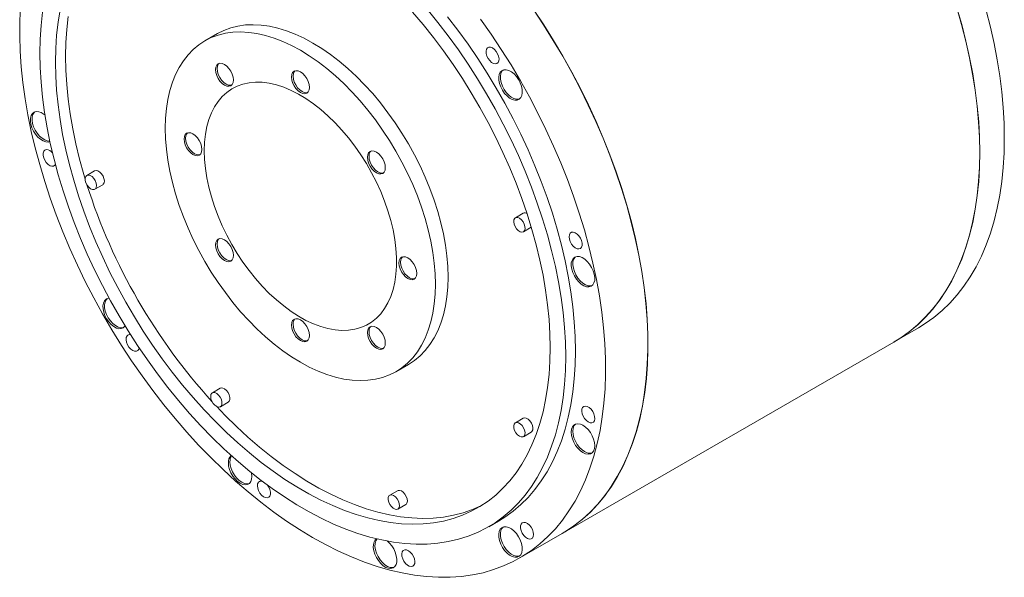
# Model space of a CAD drawing. Header units: millimetres. Extents: x 150 to 1959, y 73 to 1400.
# Tile 3 of 4: x 1358 to 1786, y 971 to 1214. Entities that reach past the tile are written whole.
import ezdxf

# ---------------------------------------------------------------- set-up
doc = ezdxf.new("R2010")
doc.units = ezdxf.units.MM
doc.header["$LTSCALE"] = 5

msp = doc.modelspace()

# ---------------------------------------------------------------- linework, layer by layer
at = {"color": 7, "linetype": 'Continuous', "lineweight": 15}
for p, q in [((1444.4, 1207.51), (1438.95, 1204.36)), ((1391.05, 1147.87), (1387.66, 1145.91)), ((1391.16, 1139.85), (1394.55, 1141.81)), ((1577.24, 1129.44), (1573.84, 1127.48)), ((1577.34, 1121.42), (1580.74, 1123.38)), ((1606.5, 1097.88), (1607.19, 1098.03)), ((1738.38, 1073.54), (1748.99, 1079.66)), ((1594.2, 990.31), (1738.31, 1073.5)), ((1521.95, 1060.6), (1527.39, 1063.74)), ((1445.59, 1053.42), (1442.19, 1051.46)), ((1445.69, 1045.4), (1449.09, 1047.35)), ((1577.24, 1040.39), (1573.84, 1038.43)), ((1577.34, 1032.37), (1580.74, 1034.33)), ((1522.71, 1008.9), (1519.31, 1006.94)), ((1522.81, 1000.87), (1526.21, 1002.83)), ((1562.26, 993.23), (1566.5, 995.68)), ((1575.75, 979.65), (1594.13, 990.27))]:
    msp.add_line(p, q, dxfattribs=at)
at = {"color": 7, "linetype": 'Continuous', "lineweight": 15, "flags": 128}
for points in [[(1558.76, 1213.8), (1563.31, 1207.31), (1567.72, 1200.68), (1571.96, 1193.92), (1576.03, 1187.04), (1579.92, 1180.06), (1583.63, 1173), (1587.14, 1165.86), (1590.46, 1158.66), (1593.57, 1151.42), (1596.46, 1144.15), (1599.14, 1136.85), (1601.6, 1129.56), (1603.82, 1122.28), (1605.82, 1115.02), (1607.57, 1107.8), (1609.09, 1100.64), (1610.36, 1093.55), (1611.39, 1086.54), (1612.17, 1079.63), (1612.7, 1072.83), (1612.99, 1066.15), (1613.02, 1059.6), (1612.8, 1053.21), (1612.32, 1046.98), (1611.6, 1040.92), (1610.64, 1035.05), (1609.42, 1029.38), (1607.96, 1023.92), (1606.26, 1018.68), (1604.33, 1013.67), (1602.16, 1008.9), (1599.76, 1004.37), (1597.13, 1000.11), (1594.29, 996.11), (1591.23, 992.39), (1587.96, 988.95), (1584.5, 985.8), (1580.84, 982.95), (1576.99, 980.39), (1572.96, 978.14), (1568.76, 976.2), (1564.39, 974.58), (1559.87, 973.27), (1555.21, 972.28), (1550.4, 971.62), (1545.47, 971.27), (1540.43, 971.25), (1535.27, 971.56), (1530.02, 972.19), (1524.68, 973.14), (1519.26, 974.41), (1513.78, 976), (1508.24, 977.9), (1502.66, 980.11), (1497.04, 982.63), (1491.4, 985.45), (1485.75, 988.57), (1480.11, 991.97), (1474.47, 995.66), (1468.85, 999.63), (1463.27, 1003.86), (1457.73, 1008.35), (1452.25, 1013.09), (1446.83, 1018.08), (1441.49, 1023.29), (1436.24, 1028.73), (1431.08, 1034.38), (1426.03, 1040.23), (1421.1, 1046.26), (1416.3, 1052.47), (1411.64, 1058.84), (1407.12, 1065.37), (1402.75, 1072.03), (1398.55, 1078.82), (1394.52, 1085.72), (1390.67, 1092.72), (1387.01, 1099.81), (1383.54, 1106.96), (1380.28, 1114.17), (1377.22, 1121.42), (1374.38, 1128.7), (1371.75, 1136), (1369.35, 1143.29), (1367.18, 1150.57), (1365.25, 1157.82), (1363.55, 1165.02), (1362.09, 1172.17), (1360.87, 1179.24), (1359.91, 1186.23), (1359.18, 1193.11), (1358.71, 1199.89), (1358.49, 1206.54), (1358.52, 1213.04), (1358.8, 1219.4)], [(1535.49, 1218.14), (1540.15, 1212.4), (1544.68, 1206.49), (1549.07, 1200.42), (1553.31, 1194.19), (1557.39, 1187.84), (1561.31, 1181.36), (1565.05, 1174.78), (1568.61, 1168.1), (1571.98, 1161.35), (1575.14, 1154.54), (1578.1, 1147.68), (1580.85, 1140.79), (1583.38, 1133.88), (1585.69, 1126.97), (1587.77, 1120.07), (1589.61, 1113.2), (1591.22, 1106.37), (1592.59, 1099.61), (1593.71, 1092.91), (1594.58, 1086.31), (1595.21, 1079.81), (1595.58, 1073.42), (1595.71, 1067.17), (1595.58, 1061.06), (1595.21, 1055.11), (1594.58, 1049.33), (1593.71, 1043.74), (1592.59, 1038.34), (1591.22, 1033.15), (1589.61, 1028.18), (1587.77, 1023.44), (1585.69, 1018.94), (1583.38, 1014.69), (1580.85, 1010.7), (1578.1, 1006.99), (1575.14, 1003.55), (1571.98, 1000.39), (1568.61, 997.52), (1565.05, 994.96), (1561.31, 992.69), (1557.39, 990.74), (1553.31, 989.1), (1549.07, 987.77), (1544.68, 986.77), (1540.15, 986.08), (1535.49, 985.72), (1530.72, 985.69), (1525.83, 985.97), (1520.85, 986.58), (1515.78, 987.52), (1510.64, 988.77), (1505.43, 990.34), (1500.17, 992.22), (1494.87, 994.42), (1489.54, 996.92), (1484.19, 999.71), (1478.83, 1002.8), (1473.49, 1006.18), (1468.16, 1009.84), (1462.85, 1013.77), (1457.59, 1017.96), (1452.39, 1022.4), (1447.24, 1027.08), (1442.17, 1032), (1437.19, 1037.14), (1432.31, 1042.5), (1427.53, 1048.05), (1422.87, 1053.79), (1418.35, 1059.7), (1413.96, 1065.77), (1409.71, 1071.99), (1405.63, 1078.35), (1401.71, 1084.83), (1397.97, 1091.41), (1394.41, 1098.08), (1391.05, 1104.84), (1387.88, 1111.65), (1384.92, 1118.51), (1382.17, 1125.4), (1379.64, 1132.31), (1377.33, 1139.22), (1375.25, 1146.12), (1373.41, 1152.99), (1371.8, 1159.81), (1370.44, 1166.58), (1369.32, 1173.27), (1368.44, 1179.88), (1367.82, 1186.38), (1367.44, 1192.77), (1367.31, 1199.02)], [(1367.31, 1199.02), (1367.44, 1205.13), (1367.82, 1211.08), (1368.44, 1216.86)], [(1376.03, 1217.83), (1375.16, 1212.42), (1374.53, 1206.83), (1374.16, 1201.07), (1374.03, 1195.14), (1374.16, 1189.07), (1374.53, 1182.87), (1375.16, 1176.56), (1376.03, 1170.14), (1377.15, 1163.64), (1378.52, 1157.06), (1380.12, 1150.43), (1381.97, 1143.76), (1384.04, 1137.06), (1386.34, 1130.36), (1388.87, 1123.66), (1391.61, 1116.98), (1394.56, 1110.34), (1397.71, 1103.75), (1401.06, 1097.23), (1404.6, 1090.8), (1408.32, 1084.46), (1412.2, 1078.24), (1416.25, 1072.15), (1420.46, 1066.2), (1424.8, 1060.4), (1429.28, 1054.78), (1433.88, 1049.33), (1438.59, 1044.09), (1443.4, 1039.05), (1448.3, 1034.23), (1453.28, 1029.64), (1458.32, 1025.29), (1463.42, 1021.2), (1468.56, 1017.36), (1473.73, 1013.8), (1478.91, 1010.52), (1484.11, 1007.52), (1489.3, 1004.81), (1494.47, 1002.41), (1499.61, 1000.31), (1504.7, 998.52), (1509.75, 997.04), (1514.73, 995.88), (1519.62, 995.04), (1524.44, 994.53), (1529.15, 994.34), (1533.75, 994.47), (1538.22, 994.92), (1542.57, 995.7), (1546.77, 996.8), (1550.82, 998.22), (1554.71, 999.95), (1558.42, 1002), (1561.96, 1004.35), (1565.31, 1007), (1568.47, 1009.94), (1571.42, 1013.18), (1574.16, 1016.69), (1576.68, 1020.48), (1578.98, 1024.52), (1581.06, 1028.83), (1582.9, 1033.37), (1584.5, 1038.15), (1585.87, 1043.15), (1586.99, 1048.36), (1587.86, 1053.77), (1588.49, 1059.36), (1588.87, 1065.12), (1588.99, 1071.05)], [(1379.54, 1214.95), (1378.92, 1209.36), (1378.54, 1203.6), (1378.42, 1197.67), (1378.54, 1191.6), (1378.92, 1185.4), (1379.54, 1179.09), (1380.42, 1172.67), (1381.54, 1166.17), (1382.9, 1159.59), (1384.51, 1152.96), (1386.35, 1146.29), (1386.93, 1144.33)], [(1588.99, 1071.05), (1588.87, 1077.12), (1588.49, 1083.32), (1587.86, 1089.63), (1586.99, 1096.05), (1585.87, 1102.55), (1584.5, 1109.13), (1582.9, 1115.76), (1581.06, 1122.43), (1578.98, 1129.13), (1576.68, 1135.83), (1574.16, 1142.53), (1571.42, 1149.21), (1568.47, 1155.85), (1565.31, 1162.44), (1561.96, 1168.95), (1558.42, 1175.39), (1554.71, 1181.72), (1550.82, 1187.95), (1546.77, 1194.04), (1542.57, 1199.99), (1538.22, 1205.79), (1533.75, 1211.41), (1529.15, 1216.86)], [(1581.7, 1217.92), (1586.1, 1211.29), (1590.34, 1204.53), (1594.41, 1197.65), (1598.31, 1190.68), (1602.01, 1183.61), (1605.53, 1176.48), (1608.84, 1169.28), (1611.95, 1162.03), (1614.85, 1154.76), (1617.53, 1147.47), (1619.98, 1140.17), (1622.21, 1132.89), (1624.2, 1125.63), (1625.96, 1118.42), (1627.48, 1111.26), (1628.75, 1104.16), (1629.78, 1097.15), (1630.56, 1090.24), (1631.09, 1083.44), (1631.37, 1076.76), (1631.4, 1070.22), (1631.18, 1063.82), (1630.71, 1057.59), (1629.99, 1051.54), (1629.02, 1045.67), (1627.81, 1040), (1626.35, 1034.53), (1624.65, 1029.29), (1622.71, 1024.28), (1620.54, 1019.51), (1618.14, 1014.99), (1615.52, 1010.72), (1612.67, 1006.73), (1609.62, 1003), (1606.35, 999.56), (1602.88, 996.41), (1599.22, 993.56), (1595.37, 991), (1594.13, 990.27)], [(1594.2, 990.31), (1595.44, 991.04), (1599.29, 993.6), (1602.95, 996.45), (1606.42, 999.61), (1609.69, 1003.05), (1612.74, 1006.77), (1615.59, 1010.76), (1618.21, 1015.03), (1620.61, 1019.55), (1622.78, 1024.32), (1624.72, 1029.33), (1626.42, 1034.58), (1627.88, 1040.04), (1629.09, 1045.71), (1630.06, 1051.58), (1630.78, 1057.63), (1631.25, 1063.86), (1631.47, 1070.26), (1631.44, 1076.8), (1631.16, 1083.48), (1630.63, 1090.28), (1629.85, 1097.2), (1628.82, 1104.21), (1627.55, 1111.3), (1626.03, 1118.46), (1624.27, 1125.68), (1622.28, 1132.93), (1620.05, 1140.21), (1617.6, 1147.51), (1614.92, 1154.8), (1612.02, 1162.07), (1608.92, 1169.32), (1605.6, 1176.52), (1602.09, 1183.65), (1598.38, 1190.72), (1594.48, 1197.7), (1590.41, 1204.57), (1586.17, 1211.33), (1581.77, 1217.96)], [(1765.64, 1218.66), (1767.71, 1211.42), (1769.54, 1204.21), (1771.14, 1197.05), (1772.5, 1189.96), (1773.61, 1182.94), (1774.48, 1176.01), (1775.1, 1169.19), (1775.47, 1162.49), (1775.6, 1155.91), (1775.47, 1149.48), (1775.1, 1143.21), (1774.48, 1137.11), (1773.61, 1131.18), (1772.5, 1125.45), (1771.14, 1119.92), (1769.54, 1114.61), (1767.71, 1109.52), (1765.64, 1104.67), (1763.34, 1100.06), (1760.82, 1095.7), (1758.07, 1091.6), (1755.11, 1087.78), (1751.95, 1084.23), (1748.58, 1080.97), (1745.01, 1077.99), (1741.26, 1075.32), (1738.31, 1073.5)], [(1778.38, 1217.58), (1780.22, 1210.37), (1781.82, 1203.22), (1783.17, 1196.12), (1784.29, 1189.1), (1785.16, 1182.18), (1785.78, 1175.35), (1786.15, 1168.65), (1786.27, 1162.08), (1786.15, 1155.65), (1785.78, 1149.37), (1785.16, 1143.27), (1784.29, 1137.35), (1783.17, 1131.62), (1781.82, 1126.09), (1780.22, 1120.77), (1778.38, 1115.68), (1776.32, 1110.83), (1774.02, 1106.22), (1771.49, 1101.86), (1768.75, 1097.77), (1765.79, 1093.94), (1762.62, 1090.39), (1759.25, 1087.13), (1755.69, 1084.16), (1751.93, 1081.48), (1748.99, 1079.66)], [(1775.67, 1155.95), (1775.54, 1162.53), (1775.17, 1169.23), (1774.55, 1176.05), (1773.68, 1182.98), (1772.57, 1190), (1771.21, 1197.09), (1769.61, 1204.25), (1767.78, 1211.46), (1765.71, 1218.7)], [(1544.59, 1101.74), (1544.46, 1106.25), (1544.08, 1110.88), (1543.46, 1115.62), (1542.59, 1120.44), (1541.47, 1125.33), (1540.12, 1130.26), (1538.53, 1135.21), (1536.72, 1140.17), (1534.69, 1145.11), (1532.46, 1150), (1530.02, 1154.84), (1527.4, 1159.59), (1524.59, 1164.24), (1521.62, 1168.77), (1518.5, 1173.15), (1515.24, 1177.38), (1511.85, 1181.42), (1508.36, 1185.27), (1504.76, 1188.91), (1501.09, 1192.32), (1497.35, 1195.49), (1493.56, 1198.4), (1489.73, 1201.04), (1485.9, 1203.4), (1482.06, 1205.47), (1478.24, 1207.24), (1474.45, 1208.71), (1470.71, 1209.86), (1467.03, 1210.69), (1463.44, 1211.21), (1459.94, 1211.39), (1456.55, 1211.26), (1453.29, 1210.8), (1450.17, 1210.02), (1447.2, 1208.92), (1444.4, 1207.51)], [(1544.39, 1214.85), (1548.92, 1208.94), (1553.31, 1202.87), (1557.55, 1196.64), (1561.64, 1190.29), (1565.55, 1183.81), (1569.29, 1177.23), (1572.85, 1170.55), (1576.22, 1163.8), (1579.39, 1156.99), (1582.35, 1150.13), (1585.1, 1143.24), (1587.63, 1136.33), (1589.93, 1129.42), (1592.01, 1122.52), (1593.86, 1115.65), (1595.46, 1108.82), (1596.83, 1102.06), (1597.95, 1095.36), (1598.82, 1088.76), (1599.45, 1082.26), (1599.83, 1075.87), (1599.95, 1069.62), (1599.83, 1063.51), (1599.45, 1057.56), (1598.82, 1051.78), (1597.95, 1046.19), (1596.83, 1040.79), (1595.46, 1035.6), (1593.86, 1030.63), (1592.01, 1025.89), (1589.93, 1021.39), (1587.63, 1017.14), (1585.1, 1013.15), (1582.35, 1009.44), (1579.39, 1005.99), (1576.22, 1002.84), (1572.85, 999.97), (1569.29, 997.41), (1566.5, 995.68)], [(1421.76, 1166.36), (1421.89, 1170.72), (1422.26, 1174.92), (1422.89, 1178.93), (1423.76, 1182.75), (1424.88, 1186.35), (1426.23, 1189.72), (1427.81, 1192.84), (1429.62, 1195.71), (1431.65, 1198.31), (1433.89, 1200.62), (1436.33, 1202.64), (1438.95, 1204.36), (1441.75, 1205.78), (1444.72, 1206.88), (1447.84, 1207.66), (1451.11, 1208.12), (1454.49, 1208.25), (1457.99, 1208.06), (1461.59, 1207.55), (1465.26, 1206.71), (1469, 1205.56), (1472.79, 1204.1), (1476.61, 1202.33), (1480.45, 1200.26), (1484.29, 1197.89), (1488.11, 1195.25), (1491.9, 1192.34), (1495.64, 1189.18), (1499.32, 1185.77), (1502.91, 1182.13), (1506.41, 1178.28), (1509.8, 1174.23), (1513.06, 1170.01), (1516.18, 1165.62), (1519.15, 1161.1), (1521.95, 1156.45), (1524.58, 1151.69), (1527.01, 1146.86), (1529.25, 1141.96), (1531.28, 1137.03), (1533.09, 1132.07), (1534.67, 1127.12), (1536.03, 1122.18), (1537.14, 1117.3), (1538.01, 1112.47), (1538.64, 1107.74), (1539.02, 1103.11), (1539.14, 1098.6), (1539.02, 1094.24), (1538.64, 1090.04), (1538.01, 1086.03), (1537.14, 1082.21), (1536.03, 1078.61), (1534.67, 1075.24), (1533.09, 1072.12), (1531.28, 1069.25), (1529.25, 1066.66), (1527.01, 1064.35), (1524.58, 1062.32), (1521.95, 1060.6), (1519.15, 1059.19), (1516.18, 1058.09), (1513.06, 1057.31), (1509.8, 1056.85), (1506.41, 1056.71), (1502.91, 1056.9), (1499.32, 1057.42), (1495.64, 1058.25), (1491.9, 1059.4), (1488.11, 1060.87), (1484.29, 1062.64), (1480.45, 1064.71), (1476.61, 1067.07), (1472.79, 1069.71), (1469, 1072.62), (1465.26, 1075.79), (1461.59, 1079.2), (1457.99, 1082.83), (1454.49, 1086.68), (1451.11, 1090.73), (1447.84, 1094.95), (1444.72, 1099.34), (1441.75, 1103.87), (1438.95, 1108.52), (1436.33, 1113.27), (1433.89, 1118.1), (1431.65, 1123), (1429.62, 1127.94), (1427.81, 1132.89), (1426.23, 1137.85), (1424.88, 1142.78), (1423.76, 1147.67), (1422.89, 1152.49), (1422.26, 1157.23), (1421.89, 1161.86), (1421.76, 1166.36)], [(1566.38, 1194.95), (1566.69, 1195.68), (1566.75, 1196.62), (1566.56, 1197.67), (1566.14, 1198.76), (1565.53, 1199.78), (1564.77, 1200.64), (1563.93, 1201.27), (1563.1, 1201.6), (1562.34, 1201.62), (1561.72, 1201.31), (1561.3, 1200.71), (1561.11, 1199.87), (1561.17, 1198.87), (1561.48, 1197.78), (1562.01, 1196.72), (1562.7, 1195.77), (1563.51, 1195.01), (1564.35, 1194.53), (1565.16, 1194.35), (1565.86, 1194.5), (1566.38, 1194.95)], [(1450.2, 1191.23), (1449.4, 1192.41), (1448.46, 1193.4), (1447.45, 1194.13), (1446.44, 1194.56), (1445.51, 1194.65), (1444.7, 1194.4), (1444.08, 1193.83), (1443.69, 1192.97), (1443.56, 1191.88), (1443.69, 1190.65), (1444.08, 1189.34), (1444.7, 1188.05), (1445.51, 1186.87), (1446.44, 1185.88), (1447.45, 1185.15), (1448.46, 1184.72), (1449.4, 1184.63), (1450.2, 1184.88), (1450.82, 1185.45), (1451.21, 1186.31), (1451.34, 1187.39), (1451.21, 1188.63), (1450.82, 1189.94), (1450.2, 1191.23)], [(1445.08, 1194.57), (1444.79, 1194.24), (1444.4, 1193.38), (1444.27, 1192.29), (1444.4, 1191.05), (1444.79, 1189.75), (1445.41, 1188.46), (1446.21, 1187.28), (1447.15, 1186.29), (1448.16, 1185.56), (1449.16, 1185.13), (1450.1, 1185.04), (1450.53, 1185.12)], [(1484.34, 1184.13), (1484.21, 1185.37), (1483.82, 1186.68), (1483.2, 1187.96), (1482.4, 1189.14), (1481.46, 1190.13), (1480.45, 1190.86), (1479.44, 1191.29), (1478.51, 1191.39), (1477.7, 1191.14), (1477.08, 1190.56), (1476.69, 1189.7), (1476.56, 1188.62), (1476.69, 1187.38), (1477.08, 1186.07), (1477.7, 1184.79), (1478.51, 1183.61), (1479.44, 1182.62), (1480.45, 1181.88), (1481.46, 1181.45), (1482.4, 1181.36), (1483.2, 1181.61), (1483.82, 1182.18), (1484.21, 1183.04), (1484.34, 1184.13)], [(1478.08, 1191.3), (1477.79, 1190.97), (1477.4, 1190.11), (1477.27, 1189.03), (1477.4, 1187.79), (1477.79, 1186.48), (1478.41, 1185.19), (1479.21, 1184.02), (1480.15, 1183.03), (1481.16, 1182.29), (1482.16, 1181.86), (1483.1, 1181.77), (1483.53, 1181.85)], [(1576.19, 1179.68), (1576.65, 1180.63), (1576.87, 1181.81), (1576.82, 1183.16), (1576.53, 1184.61), (1575.99, 1186.1), (1575.24, 1187.53), (1574.32, 1188.85), (1573.27, 1189.99), (1572.14, 1190.89), (1570.99, 1191.5), (1569.88, 1191.8), (1568.87, 1191.76), (1568, 1191.4), (1567.31, 1190.73), (1566.86, 1189.78), (1566.64, 1188.6), (1566.69, 1187.25), (1566.98, 1185.8), (1567.52, 1184.32), (1568.27, 1182.88), (1569.19, 1181.56), (1570.24, 1180.42), (1571.37, 1179.52), (1572.52, 1178.91), (1573.63, 1178.61), (1574.64, 1178.65), (1575.51, 1179.01), (1576.19, 1179.68)], [(1568.5, 1191.66), (1568.02, 1191.14), (1567.56, 1190.19), (1567.35, 1189.01), (1567.39, 1187.66), (1567.69, 1186.21), (1568.23, 1184.73), (1568.97, 1183.29), (1569.9, 1181.97), (1570.95, 1180.83), (1572.08, 1179.93), (1573.23, 1179.32), (1574.33, 1179.02), (1575.35, 1179.06), (1575.72, 1179.16)], [(1438.66, 1156.61), (1438.79, 1160.27), (1439.16, 1163.77), (1439.79, 1167.09), (1440.66, 1170.19), (1441.77, 1173.07), (1443.11, 1175.7), (1444.67, 1178.07), (1446.45, 1180.17), (1448.44, 1181.98), (1450.62, 1183.5), (1452.97, 1184.7), (1455.5, 1185.6), (1458.17, 1186.17), (1460.98, 1186.42), (1463.9, 1186.35), (1466.92, 1185.95), (1470.03, 1185.23), (1473.19, 1184.2), (1476.41, 1182.85), (1479.64, 1181.2), (1482.88, 1179.26), (1486.11, 1177.03), (1489.3, 1174.54), (1492.44, 1171.79), (1495.5, 1168.81), (1498.48, 1165.61), (1501.35, 1162.21), (1504.09, 1158.63), (1506.69, 1154.9), (1509.13, 1151.03), (1511.4, 1147.05), (1513.48, 1142.98), (1515.37, 1138.84), (1517.04, 1134.67), (1518.5, 1130.49), (1519.72, 1126.32), (1520.71, 1122.18), (1521.46, 1118.11), (1521.96, 1114.12), (1522.21, 1110.25), (1522.21, 1106.5), (1521.96, 1102.92), (1521.46, 1099.51), (1520.71, 1096.3), (1519.72, 1093.31), (1518.5, 1090.55), (1517.04, 1088.05), (1515.37, 1085.81), (1513.48, 1083.85), (1511.4, 1082.19), (1509.13, 1080.83), (1506.69, 1079.77), (1504.09, 1079.04), (1501.35, 1078.63), (1498.48, 1078.54), (1495.5, 1078.77), (1492.44, 1079.33), (1489.3, 1080.21), (1486.11, 1081.4), (1482.88, 1082.9), (1479.64, 1084.7), (1476.41, 1086.79), (1473.19, 1089.15), (1470.03, 1091.77), (1466.92, 1094.63), (1463.9, 1097.73), (1460.98, 1101.03), (1458.17, 1104.52), (1455.5, 1108.18), (1452.97, 1111.99), (1450.62, 1115.91), (1448.44, 1119.94), (1446.45, 1124.05), (1444.67, 1128.2), (1443.11, 1132.38), (1441.77, 1136.56), (1440.66, 1140.72), (1439.79, 1144.83), (1439.16, 1148.86), (1438.79, 1152.79), (1438.66, 1156.61)], [(1365.71, 1173.62), (1364.79, 1173.37), (1364.04, 1172.79), (1363.5, 1171.93), (1363.21, 1170.82), (1363.16, 1169.52), (1363.38, 1168.1), (1363.84, 1166.62), (1364.52, 1165.16), (1365.39, 1163.79), (1366.4, 1162.58), (1367.51, 1161.6), (1368.66, 1160.89), (1369.79, 1160.48), (1370.84, 1160.41), (1371.63, 1160.6)], [(1365.02, 1173.47), (1364.75, 1173.2), (1364.21, 1172.34), (1363.91, 1171.23), (1363.87, 1169.93), (1364.08, 1168.5), (1364.54, 1167.02), (1365.23, 1165.56), (1366.1, 1164.2), (1367.11, 1162.99), (1368.22, 1162.01), (1369.37, 1161.3), (1370.49, 1160.89), (1371.55, 1160.81), (1371.59, 1160.82)], [(1433.78, 1163.91), (1432.78, 1164.34), (1431.84, 1164.44), (1431.03, 1164.19), (1430.41, 1163.61), (1430.03, 1162.75), (1429.89, 1161.67), (1430.03, 1160.43), (1430.41, 1159.12), (1431.03, 1157.84), (1431.84, 1156.66), (1432.78, 1155.67), (1433.78, 1154.93), (1434.79, 1154.5), (1435.73, 1154.41), (1436.53, 1154.66), (1437.15, 1155.23), (1437.54, 1156.09), (1437.67, 1157.18), (1437.54, 1158.42), (1437.15, 1159.72), (1436.53, 1161.01), (1435.73, 1162.19), (1434.79, 1163.18), (1433.78, 1163.91)], [(1431.41, 1164.35), (1431.12, 1164.02), (1430.73, 1163.16), (1430.6, 1162.08), (1430.73, 1160.84), (1431.12, 1159.53), (1431.74, 1158.24), (1432.54, 1157.07), (1433.48, 1156.07), (1434.49, 1155.34), (1435.5, 1154.91), (1436.43, 1154.82), (1436.86, 1154.9)], [(1370.05, 1157.13), (1369.39, 1156.9), (1368.92, 1156.37), (1368.67, 1155.59), (1368.67, 1154.61), (1368.92, 1153.54), (1369.39, 1152.46), (1370.05, 1151.47), (1370.84, 1150.66), (1371.68, 1150.11), (1372.5, 1149.85), (1373.23, 1149.91), (1373.8, 1150.3), (1374.02, 1150.61)], [(1516.2, 1146.78), (1516.82, 1147.35), (1517.21, 1148.21), (1517.34, 1149.29), (1517.21, 1150.53), (1516.82, 1151.84), (1516.2, 1153.13), (1515.4, 1154.31), (1514.46, 1155.3), (1513.45, 1156.03), (1512.44, 1156.46), (1511.51, 1156.55), (1510.7, 1156.3), (1510.08, 1155.73), (1509.69, 1154.87), (1509.56, 1153.78), (1509.69, 1152.55), (1510.08, 1151.24), (1510.7, 1149.95), (1511.51, 1148.77), (1512.44, 1147.78), (1513.45, 1147.05), (1514.46, 1146.62), (1515.4, 1146.53), (1516.2, 1146.78)], [(1511.08, 1156.47), (1510.79, 1156.14), (1510.4, 1155.28), (1510.27, 1154.19), (1510.4, 1152.95), (1510.79, 1151.65), (1511.41, 1150.36), (1512.21, 1149.18), (1513.15, 1148.19), (1514.16, 1147.46), (1515.16, 1147.03), (1516.1, 1146.94), (1516.53, 1147.02)], [(1738.38, 1073.54), (1741.33, 1075.36), (1745.08, 1078.03), (1748.65, 1081.01), (1752.02, 1084.27), (1755.19, 1087.82), (1758.14, 1091.65), (1760.89, 1095.74), (1763.41, 1100.1), (1765.71, 1104.71), (1767.78, 1109.56), (1769.61, 1114.65), (1771.21, 1119.96), (1772.57, 1125.49), (1773.68, 1131.22), (1774.55, 1137.15), (1775.17, 1143.25), (1775.54, 1149.52), (1775.67, 1155.95)], [(1394.55, 1141.81), (1394.82, 1142.02), (1395.18, 1142.65), (1395.28, 1143.53), (1395.11, 1144.55), (1394.69, 1145.6), (1394.07, 1146.56), (1393.31, 1147.34), (1392.5, 1147.85), (1391.72, 1148.03), (1391.05, 1147.87), (1391.05, 1147.87)], [(1387.66, 1145.91), (1387.19, 1145.42), (1386.95, 1144.65), (1386.99, 1143.69), (1387.28, 1142.64), (1387.81, 1141.62), (1388.51, 1140.74), (1389.31, 1140.08), (1390.12, 1139.73), (1390.85, 1139.72), (1391.42, 1140.06), (1391.78, 1140.69), (1391.88, 1141.57), (1391.71, 1142.59), (1391.3, 1143.64), (1390.68, 1144.6), (1389.92, 1145.38), (1389.1, 1145.89), (1388.32, 1146.07), (1387.66, 1145.91)], [(1577.34, 1121.42), (1577.82, 1121.91), (1578.05, 1122.68), (1578.02, 1123.64), (1577.72, 1124.69), (1577.19, 1125.71), (1576.49, 1126.6), (1575.7, 1127.25), (1574.89, 1127.6), (1574.16, 1127.61), (1573.58, 1127.28), (1573.22, 1126.64), (1573.12, 1125.76), (1573.29, 1124.74), (1573.71, 1123.7), (1574.33, 1122.73), (1575.09, 1121.95), (1575.9, 1121.44), (1576.68, 1121.26), (1577.34, 1121.42)], [(1601.46, 1113.96), (1602.12, 1114.18), (1602.59, 1114.71), (1602.84, 1115.5), (1602.84, 1116.47), (1602.59, 1117.55), (1602.12, 1118.63), (1601.46, 1119.61), (1600.67, 1120.42), (1599.83, 1120.98), (1599.01, 1121.24), (1598.28, 1121.17), (1597.71, 1120.79), (1597.34, 1120.12), (1597.21, 1119.23), (1597.34, 1118.2), (1597.71, 1117.11), (1598.28, 1116.07), (1599.01, 1115.16), (1599.83, 1114.47), (1600.67, 1114.05), (1601.46, 1113.96)], [(1444.7, 1118.19), (1444.08, 1117.62), (1443.69, 1116.76), (1443.56, 1115.67), (1443.69, 1114.43), (1444.08, 1113.12), (1444.7, 1111.84), (1445.51, 1110.66), (1446.44, 1109.67), (1447.45, 1108.93), (1448.46, 1108.51), (1449.4, 1108.41), (1450.2, 1108.66), (1450.82, 1109.24), (1451.21, 1110.09), (1451.34, 1111.18), (1451.21, 1112.42), (1450.82, 1113.73), (1450.2, 1115.01), (1449.4, 1116.19), (1448.46, 1117.18), (1447.45, 1117.92), (1446.44, 1118.34), (1445.51, 1118.44), (1444.7, 1118.19)], [(1445.08, 1118.35), (1444.79, 1118.02), (1444.4, 1117.16), (1444.27, 1116.08), (1444.4, 1114.84), (1444.79, 1113.53), (1445.41, 1112.25), (1446.21, 1111.07), (1447.15, 1110.08), (1448.16, 1109.34), (1449.16, 1108.91), (1450.1, 1108.82), (1450.53, 1108.91)], [(1527.12, 1101.05), (1528.13, 1100.62), (1529.06, 1100.53), (1529.87, 1100.78), (1530.49, 1101.35), (1530.88, 1102.21), (1531.01, 1103.3), (1530.88, 1104.53), (1530.49, 1105.84), (1529.87, 1107.13), (1529.06, 1108.31), (1528.13, 1109.3), (1527.12, 1110.03), (1526.11, 1110.46), (1525.18, 1110.55), (1524.37, 1110.3), (1523.75, 1109.73), (1523.36, 1108.87), (1523.23, 1107.79), (1523.36, 1106.55), (1523.75, 1105.24), (1524.37, 1103.95), (1525.18, 1102.77), (1526.11, 1101.78), (1527.12, 1101.05)], [(1524.75, 1110.47), (1524.46, 1110.14), (1524.07, 1109.28), (1523.94, 1108.19), (1524.07, 1106.96), (1524.46, 1105.65), (1525.08, 1104.36), (1525.88, 1103.18), (1526.82, 1102.19), (1527.83, 1101.46)], [(1605.8, 1097.47), (1606.72, 1097.72), (1607.47, 1098.29), (1608, 1099.16), (1608.3, 1100.27), (1608.34, 1101.57), (1608.13, 1102.99), (1607.67, 1104.47), (1606.99, 1105.93), (1606.12, 1107.3), (1605.11, 1108.5), (1604, 1109.49), (1602.85, 1110.2), (1601.72, 1110.6), (1600.67, 1110.68), (1599.75, 1110.43), (1599, 1109.85), (1598.46, 1108.99), (1598.16, 1107.88), (1598.12, 1106.58), (1598.33, 1105.16), (1598.79, 1103.68), (1599.47, 1102.22), (1600.34, 1100.85), (1601.36, 1099.65), (1602.47, 1098.66), (1603.62, 1097.95), (1604.74, 1097.55), (1605.8, 1097.47)], [(1599.98, 1110.53), (1599.7, 1110.26), (1599.17, 1109.4), (1598.87, 1108.29), (1598.83, 1106.99), (1599.04, 1105.57), (1599.5, 1104.09), (1600.18, 1102.63), (1601.05, 1101.26), (1602.07, 1100.05), (1603.18, 1099.07), (1604.32, 1098.36), (1605.45, 1097.95), (1606.5, 1097.88)], [(1527.39, 1063.74), (1527.4, 1063.75), (1530.02, 1065.47), (1532.46, 1067.49), (1534.69, 1069.8), (1536.72, 1072.4), (1538.53, 1075.26), (1540.12, 1078.39), (1541.47, 1081.76), (1542.59, 1085.36), (1543.46, 1089.17), (1544.08, 1093.19), (1544.46, 1097.38), (1544.59, 1101.74)], [(1395.31, 1091.4), (1394.86, 1090.45), (1394.64, 1089.27), (1394.69, 1087.92), (1394.98, 1086.47), (1395.52, 1084.99), (1396.27, 1083.55), (1397.19, 1082.23), (1398.24, 1081.1), (1399.37, 1080.2), (1400.52, 1079.59), (1401.63, 1079.29), (1402.64, 1079.32), (1403.51, 1079.68), (1404.19, 1080.36), (1404.3, 1080.51)], [(1396.5, 1092.33), (1396.02, 1091.81), (1395.56, 1090.86), (1395.35, 1089.68), (1395.39, 1088.33), (1395.69, 1086.88), (1396.23, 1085.4), (1396.97, 1083.96), (1397.9, 1082.64), (1398.95, 1081.5), (1400.08, 1080.61), (1401.23, 1079.99), (1402.33, 1079.7), (1403.35, 1079.73), (1403.72, 1079.84)], [(1476.56, 1080.84), (1476.69, 1079.6), (1477.08, 1078.29), (1477.7, 1077), (1478.51, 1075.82), (1479.44, 1074.83), (1480.45, 1074.1), (1481.46, 1073.67), (1482.4, 1073.58), (1483.2, 1073.83), (1483.82, 1074.4), (1484.21, 1075.26), (1484.34, 1076.35), (1484.21, 1077.58), (1483.82, 1078.89), (1483.2, 1080.18), (1482.4, 1081.36), (1481.46, 1082.35), (1480.45, 1083.08), (1479.44, 1083.51), (1478.51, 1083.6), (1477.7, 1083.35), (1477.08, 1082.78), (1476.69, 1081.92), (1476.56, 1080.84)], [(1477.27, 1081.24), (1477.4, 1080), (1477.79, 1078.7), (1478.41, 1077.41), (1479.21, 1076.23), (1480.15, 1075.24), (1481.16, 1074.51), (1482.16, 1074.08), (1483.1, 1073.99), (1483.53, 1074.07)], [(1510.7, 1073.74), (1511.51, 1072.56), (1512.44, 1071.57), (1513.45, 1070.83), (1514.46, 1070.41), (1515.4, 1070.31), (1516.2, 1070.56), (1516.82, 1071.13), (1517.21, 1071.99), (1517.34, 1073.08), (1517.21, 1074.32), (1516.82, 1075.63), (1516.2, 1076.91), (1515.4, 1078.09), (1514.46, 1079.08), (1513.45, 1079.82), (1512.44, 1080.24), (1511.51, 1080.34), (1510.7, 1080.09), (1510.08, 1079.51), (1509.69, 1078.66), (1509.56, 1077.57), (1509.69, 1076.33), (1510.08, 1075.02), (1510.7, 1073.74)], [(1511.08, 1080.25), (1510.79, 1079.92), (1510.4, 1079.06), (1510.27, 1077.98), (1510.4, 1076.74), (1510.79, 1075.43), (1511.41, 1074.14)], [(1405.13, 1076.13), (1404.82, 1075.41), (1404.76, 1074.47), (1404.94, 1073.41), (1405.37, 1072.33), (1405.98, 1071.31), (1406.74, 1070.45), (1407.58, 1069.82), (1408.41, 1069.49), (1409.17, 1069.47), (1409.79, 1069.77), (1410.21, 1070.37), (1410.38, 1071)], [(1511.41, 1074.14), (1512.21, 1072.97), (1513.15, 1071.98), (1514.16, 1071.24), (1515.16, 1070.81), (1516.1, 1070.72), (1516.53, 1070.8)], [(1449.09, 1047.35), (1449.51, 1047.77), (1449.78, 1048.51), (1449.78, 1049.45), (1449.51, 1050.49), (1449.01, 1051.52), (1448.33, 1052.43), (1447.54, 1053.12), (1446.73, 1053.51), (1445.98, 1053.56), (1445.59, 1053.42)], [(1441.47, 1049.86), (1441.6, 1048.85), (1441.99, 1047.8), (1442.59, 1046.82), (1443.33, 1046.01), (1444.15, 1045.46), (1444.94, 1045.24), (1445.62, 1045.36), (1446.12, 1045.81), (1446.38, 1046.55), (1446.38, 1047.49), (1446.12, 1048.53), (1445.62, 1049.56), (1444.94, 1050.47), (1444.15, 1051.16), (1443.33, 1051.55), (1442.59, 1051.6), (1441.99, 1051.31), (1441.6, 1050.71), (1441.47, 1049.86)], [(1443.96, 1045.56), (1447.78, 1041.58), (1452.68, 1036.76), (1457.66, 1032.17), (1462.7, 1027.82), (1467.8, 1023.73), (1472.94, 1019.9), (1478.11, 1016.33), (1483.3, 1013.05), (1488.49, 1010.05), (1493.68, 1007.34), (1498.85, 1004.94), (1503.99, 1002.84), (1509.09, 1001.05), (1514.13, 999.57), (1519.11, 998.41), (1524.01, 997.57), (1528.82, 997.06), (1533.53, 996.87), (1538.13, 997), (1542.61, 997.46), (1546.95, 998.23), (1551.15, 999.33), (1555.2, 1000.75), (1559.09, 1002.49), (1559.67, 1002.78)], [(1605.53, 1038.75), (1606.36, 1038.41), (1607.12, 1038.39), (1607.74, 1038.7), (1608.16, 1039.3), (1608.35, 1040.14), (1608.29, 1041.15), (1607.98, 1042.23), (1607.45, 1043.29), (1606.76, 1044.25), (1605.95, 1045), (1605.11, 1045.48), (1604.3, 1045.66), (1603.61, 1045.52), (1603.08, 1045.06), (1602.77, 1044.33), (1602.71, 1043.4), (1602.9, 1042.34), (1603.32, 1041.25), (1603.94, 1040.23), (1604.7, 1039.37), (1605.53, 1038.75)], [(1580.74, 1034.33), (1581.06, 1034.6), (1581.39, 1035.27), (1581.46, 1036.17), (1581.26, 1037.2), (1580.81, 1038.24), (1580.17, 1039.19), (1579.4, 1039.94), (1578.58, 1040.41), (1577.81, 1040.55), (1577.24, 1040.39)], [(1575.59, 1032.54), (1576.4, 1032.23), (1577.11, 1032.26), (1577.67, 1032.64), (1577.99, 1033.31), (1578.06, 1034.21), (1577.86, 1035.24), (1577.42, 1036.28), (1576.77, 1037.23), (1576, 1037.98), (1575.19, 1038.45), (1574.42, 1038.59), (1573.77, 1038.38), (1573.33, 1037.85), (1573.13, 1037.06), (1573.2, 1036.08), (1573.52, 1035.03), (1574.07, 1034.02), (1574.79, 1033.16), (1575.59, 1032.54)], [(1603.23, 1025.46), (1604.37, 1024.95), (1605.46, 1024.76), (1606.43, 1024.9), (1607.24, 1025.37), (1607.85, 1026.14), (1608.23, 1027.17), (1608.36, 1028.42), (1608.23, 1029.81), (1607.85, 1031.28), (1607.24, 1032.75), (1606.43, 1034.16), (1605.46, 1035.42), (1604.37, 1036.49), (1603.23, 1037.3), (1602.09, 1037.81), (1601.01, 1037.99), (1600.04, 1037.85), (1599.22, 1037.38), (1598.61, 1036.61), (1598.23, 1035.58), (1598.11, 1034.33), (1598.23, 1032.94), (1598.61, 1031.47), (1599.22, 1030), (1600.04, 1028.59), (1601.01, 1027.33), (1602.09, 1026.26), (1603.23, 1025.46)], [(1599.98, 1037.83), (1599.93, 1037.79), (1599.32, 1037.02), (1598.94, 1035.99), (1598.81, 1034.74), (1598.94, 1033.35), (1599.32, 1031.88), (1599.93, 1030.41), (1600.74, 1029), (1601.72, 1027.73), (1602.8, 1026.67), (1603.94, 1025.86)], [(1449.15, 1021.02), (1449.28, 1019.62), (1449.66, 1018.15), (1450.27, 1016.68), (1451.08, 1015.27), (1452.05, 1014.01), (1453.14, 1012.94), (1454.28, 1012.14), (1455.42, 1011.63), (1456.5, 1011.44), (1457.47, 1011.58), (1458.28, 1012.05), (1458.9, 1012.82), (1459.27, 1013.85), (1459.4, 1015.1), (1459.27, 1016.49), (1459.25, 1016.6)], [(1449.86, 1021.42), (1449.99, 1020.03), (1450.36, 1018.56), (1450.98, 1017.09), (1451.79, 1015.68), (1452.76, 1014.41), (1453.84, 1013.35), (1454.98, 1012.54), (1456.12, 1012.03), (1457.21, 1011.85), (1458.18, 1011.99), (1458.24, 1012.01)], [(1461.81, 1011.06), (1461.93, 1010.02), (1462.3, 1008.93), (1462.87, 1007.89), (1463.6, 1006.98), (1464.42, 1006.29), (1465.26, 1005.88), (1466.05, 1005.78), (1466.71, 1006.01), (1467.18, 1006.54), (1467.43, 1007.32), (1467.43, 1008.3), (1467.18, 1009.37), (1466.71, 1010.45), (1466.18, 1011.27)], [(1519.31, 1002.9), (1519.98, 1001.97), (1520.76, 1001.25), (1521.57, 1000.82), (1522.33, 1000.72), (1522.95, 1000.97), (1523.37, 1001.54), (1523.53, 1002.36), (1523.43, 1003.35), (1523.08, 1004.4), (1522.5, 1005.4), (1521.77, 1006.24), (1520.96, 1006.82), (1520.16, 1007.09), (1519.46, 1007.01), (1518.94, 1006.6), (1518.64, 1005.89), (1518.61, 1004.97), (1518.84, 1003.93), (1519.31, 1002.9)], [(1526.21, 1002.83), (1526.34, 1002.93), (1526.76, 1003.5), (1526.93, 1004.32), (1526.83, 1005.31), (1526.47, 1006.36), (1525.89, 1007.36), (1525.16, 1008.2), (1524.35, 1008.78), (1523.56, 1009.05), (1522.86, 1008.97), (1522.71, 1008.9)], [(1569.19, 982.94), (1570.24, 981.8), (1571.37, 980.91), (1572.52, 980.29), (1573.63, 980), (1574.64, 980.03), (1575.51, 980.39), (1576.19, 981.06), (1576.65, 982.01), (1576.87, 983.19), (1576.82, 984.54), (1576.53, 986), (1575.99, 987.48), (1575.24, 988.91), (1574.32, 990.23), (1573.27, 991.37), (1572.14, 992.27), (1570.99, 992.88), (1569.88, 993.18), (1568.87, 993.15), (1568, 992.78), (1567.31, 992.11), (1566.86, 991.16), (1566.64, 989.98), (1566.69, 988.63), (1566.98, 987.18), (1567.52, 985.7), (1568.27, 984.26), (1569.19, 982.94)], [(1568.5, 993.04), (1568.02, 992.52), (1567.56, 991.57), (1567.35, 990.39), (1567.39, 989.04), (1567.69, 987.59), (1568.23, 986.11), (1568.97, 984.67), (1569.9, 983.35)], [(1577.51, 989.47), (1578.29, 988.66), (1579.13, 988.1), (1579.96, 987.85), (1580.69, 987.91), (1581.26, 988.29), (1581.63, 988.96), (1581.75, 989.85), (1581.63, 990.89), (1581.26, 991.97), (1580.69, 993.02), (1579.96, 993.93), (1579.13, 994.62), (1578.29, 995.03), (1577.51, 995.13), (1576.85, 994.9), (1576.37, 994.37), (1576.13, 993.58), (1576.13, 992.61), (1576.37, 991.54), (1576.85, 990.46), (1577.51, 989.47)], [(1513.61, 987.99), (1513, 987.49), (1512.46, 986.63), (1512.16, 985.52), (1512.12, 984.22), (1512.33, 982.8), (1512.79, 981.32)], [(1512.79, 981.32), (1513.47, 979.86), (1514.34, 978.49), (1515.36, 977.28), (1516.47, 976.3), (1517.62, 975.59), (1518.74, 975.18), (1519.8, 975.11), (1520.72, 975.36), (1521.47, 975.93), (1522, 976.79), (1522.3, 977.9), (1522.34, 979.2), (1522.13, 980.63), (1521.67, 982.11), (1520.99, 983.57), (1520.12, 984.94), (1519.11, 986.14), (1518.09, 987.06)], [(1513.77, 987.97), (1513.7, 987.9), (1513.17, 987.04), (1512.87, 985.93), (1512.83, 984.63), (1513.04, 983.2), (1513.5, 981.72)], [(1513.5, 981.72), (1514.18, 980.26), (1515.05, 978.9), (1516.07, 977.69), (1517.18, 976.71), (1518.32, 976), (1519.45, 975.59), (1520.5, 975.51), (1521.19, 975.67)], [(1524.9, 979.34), (1525.43, 978.27), (1526.12, 977.32), (1526.93, 976.57), (1527.77, 976.08), (1528.58, 975.9), (1529.28, 976.05), (1529.8, 976.51), (1530.11, 977.24), (1530.17, 978.17), (1529.98, 979.23), (1529.56, 980.31), (1528.95, 981.33), (1528.19, 982.19), (1527.35, 982.82), (1526.52, 983.16), (1525.76, 983.17), (1525.14, 982.87), (1524.72, 982.27), (1524.53, 981.43), (1524.59, 980.42), (1524.9, 979.34)], [(1569.9, 983.35), (1570.95, 982.21), (1572.08, 981.31), (1573.23, 980.7), (1574.33, 980.4), (1575.35, 980.44), (1575.72, 980.54)]]:
    msp.add_lwpolyline(points, dxfattribs=at)
at = {"color": 7, "linetype": 'Continuous', "lineweight": 15}
for centre, radius, start, end in [((1365.62, 1168.02), 5.6, 46.0612, 89.0022), ((1369.79, 1153.44), 3.7, 36.5832, 85.9103), ((1631.9, 1219.91), 256.38, 197.7528, 222.2472), ((1577.96, 1127.92), 1.69, 55.2927, 115.3945), ((1529.5, 1103.87), 2.94, 235.3083, 283.8323), ((1397.4, 1089.96), 2.54, 90.5689, 145.349), ((1480.2, 1081.48), 2.94, 136.1652, 184.695), ((1406.33, 1075.26), 1.49, 76.9909, 143.8025), ((1452.81, 1021.39), 3.68, 130.8773, 185.8067), ((1454.1, 1021.66), 4.25, 146.238, 183.1548), ((1606.11, 1028.89), 3.72, 234.4199, 286.9711), ((1463.48, 1011.36), 1.7, 78.0134, 190.1955)]:
    msp.add_arc(centre, radius, start, end, dxfattribs=at)

doc.saveas('drawing.dxf')
